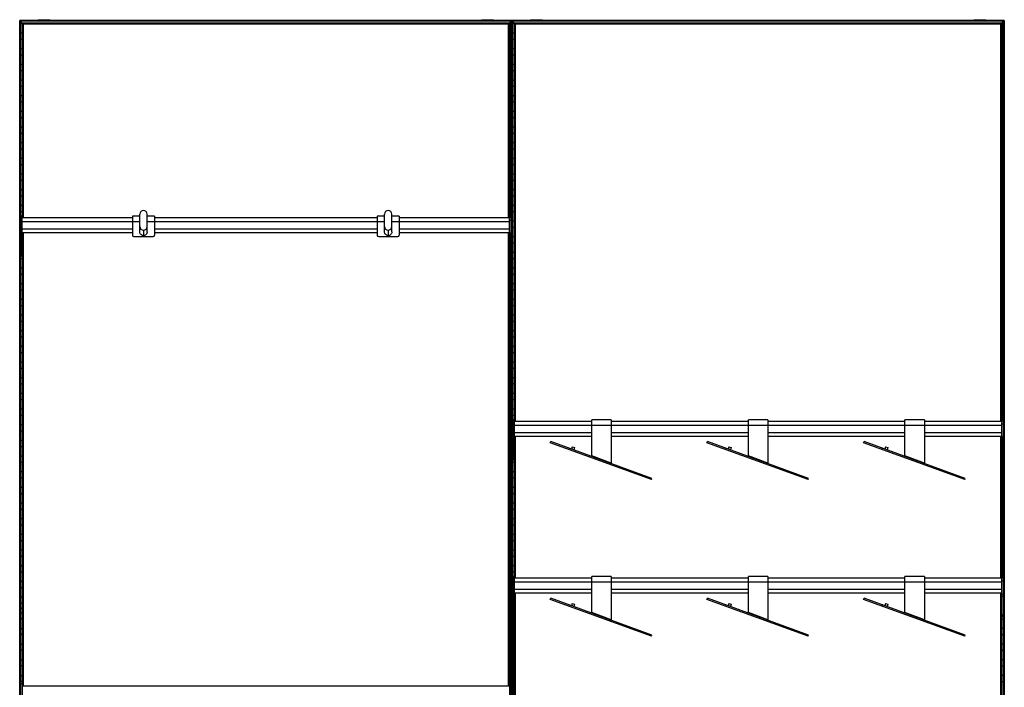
# Model space of a CAD drawing. Header units: millimetres. Extents: x -503 to 1509, y -1202 to 1202.
# Tile 2 of 2: x -503 to 1509, y -162 to 1202. Entities that reach past the tile are written whole.
import ezdxf

# ---------------------------------------------------------------- set-up
doc = ezdxf.new("R2010")
doc.units = ezdxf.units.MM

msp = doc.modelspace()

# ---------------------------------------------------------------- linework, layer by layer
at = {"color": 7, "linetype": 'Continuous', "lineweight": 25}
for p, q in [((-502.9, -1200), (-502.9, 1200)), ((1508.6, 1200), (-502.9, 1200)), ((-502.5, 1199.6), (-502.5, -1199.7)), ((-501.7, 1198.8), (-502.5, 1199.6)), ((502.5, 1199.6), (-502.5, 1199.6)), ((-501.7, -1198.8), (-501.7, 1198.8)), ((501.7, 1198.8), (-501.7, 1198.8)), ((-501.4, 1198.5), (-501.4, -1198.5)), ((-497.6, 1194.7), (-501.4, 1198.5)), ((501.4, 1198.5), (-501.4, 1198.5)), ((-501.4, 1193.8), (-497.6, 1193.8)), ((-497.6, 1194.7), (-497.6, 797.2)), ((497.6, 1194.7), (-497.6, 1194.7)), ((-496.5, 1193.6), (-497.3, 1194.4)), ((497.3, 1194.4), (-497.3, 1194.4)), ((-497.3, 797.2), (-497.3, 1194.4)), ((496.5, 1193.6), (-496.5, 1193.6)), ((-496.5, 1193.6), (-496.5, 797.2)), ((-496.1, 797.2), (-496.1, 1193.2)), ((-495.4, 1192.5), (-496.1, 1193.2)), ((496.1, 1193.2), (-496.1, 1193.2)), ((-495.4, 797.2), (-495.4, 1192.5)), ((495.4, 1192.5), (-495.4, 1192.5)), ((-465, 1201.6), (-465, 1200)), ((-465, 1201.6), (-440.8, 1201.6)), ((-452.9, 1200), (-452.9, 1201.6)), ((-440.8, 1200), (-440.8, 1201.6)), ((440.8, 1201.6), (440.8, 1200)), ((440.8, 1201.6), (465, 1201.6)), ((452.9, 1200), (452.9, 1201.6)), ((465, 1200), (465, 1201.6)), ((495.4, 1192.5), (496.1, 1193.2)), ((495.4, 797.2), (495.4, 1192.5)), ((496.1, 797.2), (496.1, 1193.2)), ((496.5, 1193.6), (497.3, 1194.4)), ((496.5, 1193.6), (496.5, 797.2)), ((497.3, 797.2), (497.3, 1194.4)), ((497.6, 1194.7), (501.4, 1198.5)), ((497.6, 1194.7), (497.6, 797.2)), ((501.4, 1193.8), (497.6, 1193.8)), ((501.4, -1198.5), (501.4, 1198.5)), ((501.7, 1198.8), (502.5, 1199.6)), ((501.7, 1198.8), (501.7, -1198.8)), ((502.5, -1199.7), (502.5, 1199.6)), ((502.9, 1200), (502.9, -1200)), ((503.2, 1199.6), (503.2, -1199.7)), ((503.2, 1199.6), (504, 1198.8)), ((1508.3, 1199.6), (503.2, 1199.6)), ((504, -1198.8), (504, 1198.8)), ((1507.5, 1198.8), (504, 1198.8)), ((504.4, 1198.5), (504.4, -1198.5)), ((508.1, 1194.7), (504.4, 1198.5)), ((1507.1, 1198.5), (504.4, 1198.5)), ((504.4, 1193.8), (508.1, 1193.8)), ((508.1, 1194.7), (508.1, 381.2)), ((1503.4, 1194.7), (508.1, 1194.7)), ((508.5, 1194.4), (509.3, 1193.6)), ((1503, 1194.4), (508.5, 1194.4)), ((508.5, 381.2), (508.5, 1194.4)), ((1502.2, 1193.6), (509.3, 1193.6)), ((509.3, 1193.6), (509.3, 381.2)), ((509.6, 381.2), (509.6, 1193.2)), ((510.3, 1192.5), (509.6, 1193.2)), ((1501.9, 1193.2), (509.6, 1193.2)), ((510.3, 381.2), (510.3, 1192.5)), ((1501.2, 1192.5), (510.3, 1192.5)), ((540.8, 1201.6), (540.8, 1200)), ((540.8, 1201.6), (565, 1201.6)), ((552.9, 1200), (552.9, 1201.6)), ((565, 1200), (565, 1201.6)), ((1446.5, 1201.6), (1446.5, 1200)), ((1446.5, 1201.6), (1470.7, 1201.6)), ((1458.6, 1200), (1458.6, 1201.6)), ((1470.7, 1200), (1470.7, 1201.6)), ((1501.2, 1192.5), (1501.9, 1193.2)), ((1501.2, 381.2), (1501.2, 1192.5)), ((1501.9, 381.2), (1501.9, 1193.2)), ((1502.2, 1193.6), (1503, 1194.4)), ((1502.2, 1193.6), (1502.2, 381.2)), ((1503, 381.2), (1503, 1194.4)), ((1503.4, 1194.7), (1507.1, 1198.5)), ((1503.4, 1194.7), (1503.4, 381.2)), ((1507.1, 1193.8), (1503.4, 1193.8)), ((1507.1, -1198.5), (1507.1, 1198.5)), ((1507.5, 1198.8), (1508.3, 1199.6)), ((1507.5, 1198.8), (1507.5, -1198.8)), ((1508.3, -1199.7), (1508.3, 1199.6)), ((1508.6, 1200), (1508.6, -1200)), ((-497.6, 1174.2), (-501.4, 1174.2)), ((497.6, 1174.2), (501.4, 1174.2)), ((508.1, 1174.2), (504.4, 1174.2)), ((1503.4, 1174.2), (1507.1, 1174.2)), ((-501.4, 1161.8), (-497.6, 1161.8)), ((501.4, 1161.8), (497.6, 1161.8)), ((504.4, 1161.8), (508.1, 1161.8)), ((1507.1, 1161.8), (1503.4, 1161.8)), ((-497.6, 1142.2), (-501.4, 1142.2)), ((-501.4, 1129.8), (-497.6, 1129.8)), ((497.6, 1142.2), (501.4, 1142.2)), ((501.4, 1129.8), (497.6, 1129.8)), ((508.1, 1142.2), (504.4, 1142.2)), ((504.4, 1129.8), (508.1, 1129.8)), ((1503.4, 1142.2), (1507.1, 1142.2)), ((1507.1, 1129.8), (1503.4, 1129.8)), ((-497.6, 1110.2), (-501.4, 1110.2)), ((497.6, 1110.2), (501.4, 1110.2)), ((508.1, 1110.2), (504.4, 1110.2)), ((1503.4, 1110.2), (1507.1, 1110.2)), ((-501.4, 1097.8), (-497.6, 1097.8)), ((501.4, 1097.8), (497.6, 1097.8)), ((504.4, 1097.8), (508.1, 1097.8)), ((1507.1, 1097.8), (1503.4, 1097.8)), ((-497.6, 1078.2), (-501.4, 1078.2)), ((497.6, 1078.2), (501.4, 1078.2)), ((508.1, 1078.2), (504.4, 1078.2)), ((1503.4, 1078.2), (1507.1, 1078.2)), ((-501.4, 1065.8), (-497.6, 1065.8)), ((-497.6, 1046.2), (-501.4, 1046.2)), ((501.4, 1065.8), (497.6, 1065.8)), ((497.6, 1046.2), (501.4, 1046.2)), ((504.4, 1065.8), (508.1, 1065.8)), ((508.1, 1046.2), (504.4, 1046.2)), ((1507.1, 1065.8), (1503.4, 1065.8)), ((1503.4, 1046.2), (1507.1, 1046.2)), ((-501.4, 1033.8), (-497.6, 1033.8)), ((501.4, 1033.8), (497.6, 1033.8)), ((504.4, 1033.8), (508.1, 1033.8)), ((1507.1, 1033.8), (1503.4, 1033.8)), ((-497.6, 1014.2), (-501.4, 1014.2)), ((497.6, 1014.2), (501.4, 1014.2)), ((508.1, 1014.2), (504.4, 1014.2)), ((1503.4, 1014.2), (1507.1, 1014.2)), ((-501.4, 1001.8), (-497.6, 1001.8)), ((501.4, 1001.8), (497.6, 1001.8)), ((504.4, 1001.8), (508.1, 1001.8)), ((1507.1, 1001.8), (1503.4, 1001.8)), ((-497.6, 982.2), (-501.4, 982.2)), ((-501.4, 969.8), (-497.6, 969.8)), ((497.6, 982.2), (501.4, 982.2)), ((501.4, 969.8), (497.6, 969.8)), ((508.1, 982.2), (504.4, 982.2)), ((504.4, 969.8), (508.1, 969.8)), ((1503.4, 982.2), (1507.1, 982.2)), ((1507.1, 969.8), (1503.4, 969.8)), ((-497.6, 950.2), (-501.4, 950.2)), ((497.6, 950.2), (501.4, 950.2)), ((508.1, 950.2), (504.4, 950.2)), ((1503.4, 950.2), (1507.1, 950.2)), ((-501.4, 937.8), (-497.6, 937.8)), ((501.4, 937.8), (497.6, 937.8)), ((504.4, 937.8), (508.1, 937.8)), ((1507.1, 937.8), (1503.4, 937.8)), ((-497.6, 918.2), (-501.4, 918.2)), ((-501.4, 905.8), (-497.6, 905.8)), ((497.6, 918.2), (501.4, 918.2)), ((501.4, 905.8), (497.6, 905.8)), ((508.1, 918.2), (504.4, 918.2)), ((504.4, 905.8), (508.1, 905.8)), ((1503.4, 918.2), (1507.1, 918.2)), ((1507.1, 905.8), (1503.4, 905.8)), ((-497.6, 886.2), (-501.4, 886.2)), ((497.6, 886.2), (501.4, 886.2)), ((508.1, 886.2), (504.4, 886.2)), ((1503.4, 886.2), (1507.1, 886.2)), ((-501.4, 873.8), (-497.6, 873.8)), ((501.4, 873.8), (497.6, 873.8)), ((504.4, 873.8), (508.1, 873.8)), ((1507.1, 873.8), (1503.4, 873.8)), ((-497.6, 854.2), (-501.4, 854.2)), ((497.6, 854.2), (501.4, 854.2)), ((508.1, 854.2), (504.4, 854.2)), ((1503.4, 854.2), (1507.1, 854.2)), ((-501.4, 841.8), (-497.6, 841.8)), ((501.4, 841.8), (497.6, 841.8)), ((504.4, 841.8), (508.1, 841.8)), ((1507.1, 841.8), (1503.4, 841.8)), ((-497.6, 822.2), (-501.4, 822.2)), ((-501.4, 809.8), (-497.6, 809.8)), ((497.6, 822.2), (501.4, 822.2)), ((501.4, 809.8), (497.6, 809.8)), ((508.1, 822.2), (504.4, 822.2)), ((504.4, 809.8), (508.1, 809.8)), ((1503.4, 822.2), (1507.1, 822.2)), ((1507.1, 809.8), (1503.4, 809.8)), ((-501, 790.2), (-501.4, 790.2)), ((-498, 800.2), (-501, 800.2)), ((-501, 718.8), (-501, 800.2)), ((-498, 791.2), (-501, 791.2)), ((-498, 718.8), (-498, 800.2)), ((-272.5, 797.2), (-498, 797.2)), ((-498, 789.7), (-257.5, 789.7)), ((-257.5, 800.4), (-272.5, 800.4)), ((-272.5, 800.4), (-272.5, 761.7)), ((-257.5, 768.2), (-257.5, 804.3)), ((-242.5, 768.2), (-242.5, 804.3)), ((-227.5, 800.4), (-242.5, 800.4)), ((-242.5, 789.7), (242.5, 789.7)), ((-227.5, 800.4), (-227.5, 761.7)), ((227.5, 797.2), (-227.5, 797.2)), ((242.5, 800.4), (227.5, 800.4)), ((227.5, 800.4), (227.5, 761.7)), ((242.5, 768.2), (242.5, 804.3)), ((257.5, 768.2), (257.5, 804.3)), ((272.5, 800.4), (257.5, 800.4)), ((257.5, 789.7), (498, 789.7)), ((272.5, 800.4), (272.5, 761.7)), ((498, 797.2), (272.5, 797.2)), ((498, 718.8), (498, 800.2)), ((501, 800.2), (498, 800.2)), ((501, 791.2), (498, 791.2)), ((501, 718.8), (501, 800.2)), ((501, 790.2), (501.4, 790.2)), ((508.1, 790.2), (504.4, 790.2)), ((1503.4, 790.2), (1507.1, 790.2)), ((-501.4, 777.8), (-501, 777.8)), ((-498, 774.7), (-272.5, 774.7)), ((-498, 767.2), (-272.5, 767.2)), ((-497.6, 767.2), (-497.6, -159.5)), ((-497.3, -159.5), (-497.3, 767.2)), ((-496.5, 767.2), (-496.5, -159.5)), ((-496.1, -159.5), (-496.1, 767.2)), ((-495.4, -159.5), (-495.4, 767.2)), ((-250, 771.9), (-250, 760.7)), ((-227.5, 774.7), (227.5, 774.7)), ((-227.5, 767.2), (227.5, 767.2)), ((250, 771.9), (250, 760.7)), ((272.5, 774.7), (498, 774.7)), ((272.5, 767.2), (498, 767.2)), ((495.4, -159.5), (495.4, 767.2)), ((496.1, -159.5), (496.1, 767.2)), ((496.5, 767.2), (496.5, -159.5)), ((497.3, -159.5), (497.3, 767.2)), ((497.6, 767.2), (497.6, -159.5)), ((501.4, 777.8), (501, 777.8)), ((504.4, 777.8), (508.1, 777.8)), ((1507.1, 777.8), (1503.4, 777.8)), ((-501, 758.2), (-501.4, 758.2)), ((-501.4, 745.8), (-501, 745.8)), ((-498, 763.3), (-501, 763.3)), ((-498, 759.5), (-501, 759.5)), ((-497.6, 758.2), (-498, 758.2)), ((-498, 745.8), (-497.6, 745.8)), ((-269.5, 758.7), (-230.5, 758.7)), ((230.5, 758.7), (269.5, 758.7)), ((497.6, 758.2), (498, 758.2)), ((498, 745.8), (497.6, 745.8)), ((501, 763.3), (498, 763.3)), ((501, 759.5), (498, 759.5)), ((501, 758.2), (501.4, 758.2)), ((501.4, 745.8), (501, 745.8)), ((508.1, 758.2), (504.4, 758.2)), ((504.4, 745.8), (508.1, 745.8)), ((1503.4, 758.2), (1507.1, 758.2)), ((1507.1, 745.8), (1503.4, 745.8)), ((-501, 726.2), (-501.4, 726.2)), ((-497.6, 726.2), (-498, 726.2)), ((497.6, 726.2), (498, 726.2)), ((501, 726.2), (501.4, 726.2)), ((508.1, 726.2), (504.4, 726.2)), ((1503.4, 726.2), (1507.1, 726.2)), ((-501.4, 713.8), (-497.6, 713.8)), ((-498, 721.7), (-501, 721.7)), ((-498, 718.8), (-501, 718.8)), ((501.4, 713.8), (497.6, 713.8)), ((501, 721.7), (498, 721.7)), ((501, 718.8), (498, 718.8)), ((504.4, 713.8), (508.1, 713.8)), ((1507.1, 713.8), (1503.4, 713.8)), ((-497.6, 694.2), (-501.4, 694.2)), ((497.6, 694.2), (501.4, 694.2)), ((508.1, 694.2), (504.4, 694.2)), ((1503.4, 694.2), (1507.1, 694.2)), ((-501.4, 681.8), (-497.6, 681.8)), ((501.4, 681.8), (497.6, 681.8)), ((504.4, 681.8), (508.1, 681.8)), ((1507.1, 681.8), (1503.4, 681.8)), ((-497.6, 662.2), (-501.4, 662.2)), ((-501.4, 649.8), (-497.6, 649.8)), ((497.6, 662.2), (501.4, 662.2)), ((501.4, 649.8), (497.6, 649.8)), ((508.1, 662.2), (504.4, 662.2)), ((504.4, 649.8), (508.1, 649.8)), ((1503.4, 662.2), (1507.1, 662.2)), ((1507.1, 649.8), (1503.4, 649.8)), ((-497.6, 630.2), (-501.4, 630.2)), ((497.6, 630.2), (501.4, 630.2)), ((508.1, 630.2), (504.4, 630.2)), ((1503.4, 630.2), (1507.1, 630.2)), ((-501.4, 617.8), (-497.6, 617.8)), ((501.4, 617.8), (497.6, 617.8)), ((504.4, 617.8), (508.1, 617.8)), ((1507.1, 617.8), (1503.4, 617.8)), ((-497.6, 598.2), (-501.4, 598.2)), ((-501.4, 585.8), (-497.6, 585.8)), ((497.6, 598.2), (501.4, 598.2)), ((501.4, 585.8), (497.6, 585.8)), ((508.1, 598.2), (504.4, 598.2)), ((504.4, 585.8), (508.1, 585.8)), ((1503.4, 598.2), (1507.1, 598.2)), ((1507.1, 585.8), (1503.4, 585.8)), ((-497.6, 566.2), (-501.4, 566.2)), ((497.6, 566.2), (501.4, 566.2)), ((508.1, 566.2), (504.4, 566.2)), ((1503.4, 566.2), (1507.1, 566.2)), ((-501.4, 553.8), (-497.6, 553.8)), ((501.4, 553.8), (497.6, 553.8)), ((504.4, 553.8), (508.1, 553.8)), ((1507.1, 553.8), (1503.4, 553.8)), ((-497.6, 534.2), (-501.4, 534.2)), ((497.6, 534.2), (501.4, 534.2)), ((508.1, 534.2), (504.4, 534.2)), ((1503.4, 534.2), (1507.1, 534.2)), ((-501.4, 521.8), (-497.6, 521.8)), ((501.4, 521.8), (497.6, 521.8)), ((504.4, 521.8), (508.1, 521.8)), ((1507.1, 521.8), (1503.4, 521.8)), ((-497.6, 502.2), (-501.4, 502.2)), ((-501.4, 489.8), (-497.6, 489.8)), ((497.6, 502.2), (501.4, 502.2)), ((501.4, 489.8), (497.6, 489.8)), ((508.1, 502.2), (504.4, 502.2)), ((504.4, 489.8), (508.1, 489.8)), ((1503.4, 502.2), (1507.1, 502.2)), ((1507.1, 489.8), (1503.4, 489.8)), ((-497.6, 470.2), (-501.4, 470.2)), ((497.6, 470.2), (501.4, 470.2)), ((508.1, 470.2), (504.4, 470.2)), ((1503.4, 470.2), (1507.1, 470.2)), ((-501.4, 457.8), (-497.6, 457.8)), ((501.4, 457.8), (497.6, 457.8)), ((504.4, 457.8), (508.1, 457.8)), ((1507.1, 457.8), (1503.4, 457.8)), ((-497.6, 438.2), (-501.4, 438.2)), ((-501.4, 425.8), (-497.6, 425.8)), ((497.6, 438.2), (501.4, 438.2)), ((501.4, 425.8), (497.6, 425.8)), ((508.1, 438.2), (504.4, 438.2)), ((504.4, 425.8), (508.1, 425.8)), ((1503.4, 438.2), (1507.1, 438.2)), ((1507.1, 425.8), (1503.4, 425.8)), ((-497.6, 406.2), (-501.4, 406.2)), ((497.6, 406.2), (501.4, 406.2)), ((508.1, 406.2), (504.4, 406.2)), ((1503.4, 406.2), (1507.1, 406.2)), ((-501.4, 393.8), (-497.6, 393.8)), ((501.4, 393.8), (497.6, 393.8)), ((504.4, 393.8), (508.1, 393.8)), ((507.7, 384.2), (504.7, 384.2)), ((504.7, 302.8), (504.7, 384.2)), ((507.7, 302.8), (507.7, 384.2)), ((705.7, 384.3), (665.7, 384.3)), ((665.7, 310.7), (665.7, 384.3)), ((705.7, 384.3), (705.7, 296.1)), ((1025.7, 384.3), (985.7, 384.3)), ((985.7, 310.7), (985.7, 384.3)), ((1025.7, 384.3), (1025.7, 296.1)), ((1345.7, 384.3), (1305.7, 384.3)), ((1305.7, 310.7), (1305.7, 384.3)), ((1345.7, 384.3), (1345.7, 296.1)), ((1507.1, 393.8), (1503.4, 393.8)), ((1503.7, 302.8), (1503.7, 384.2)), ((1506.7, 384.2), (1503.7, 384.2)), ((1506.7, 302.8), (1506.7, 384.2)), ((-497.6, 374.2), (-501.4, 374.2)), ((497.6, 374.2), (501.4, 374.2)), ((504.7, 374.2), (504.4, 374.2)), ((507.7, 375.2), (504.7, 375.2)), ((665.7, 381.2), (507.7, 381.2)), ((507.7, 373.7), (1503.7, 373.7)), ((985.7, 381.2), (705.7, 381.2)), ((1305.7, 381.2), (1025.7, 381.2)), ((1503.7, 381.2), (1345.7, 381.2)), ((1506.7, 375.2), (1503.7, 375.2)), ((1506.7, 374.2), (1507.1, 374.2)), ((-501.4, 361.8), (-497.6, 361.8)), ((-497.6, 342.2), (-501.4, 342.2)), ((501.4, 361.8), (497.6, 361.8)), ((497.6, 342.2), (501.4, 342.2)), ((504.4, 361.8), (504.7, 361.8)), ((504.7, 342.2), (504.4, 342.2)), ((507.7, 347.3), (504.7, 347.3)), ((507.7, 343.5), (504.7, 343.5)), ((507.7, 358.7), (665.7, 358.7)), ((507.7, 351.2), (665.7, 351.2)), ((508.1, 342.2), (507.7, 342.2)), ((508.1, 351.2), (508.1, 61.2)), ((508.5, 61.2), (508.5, 351.2)), ((509.3, 351.2), (509.3, 61.2)), ((509.6, 61.2), (509.6, 351.2)), ((510.3, 61.2), (510.3, 351.2)), ((705.7, 358.7), (985.7, 358.7)), ((705.7, 351.2), (985.7, 351.2)), ((1025.7, 358.7), (1305.7, 358.7)), ((1025.7, 351.2), (1305.7, 351.2)), ((1345.7, 358.7), (1503.7, 358.7)), ((1345.7, 351.2), (1503.7, 351.2)), ((1501.2, 61.2), (1501.2, 351.2)), ((1501.9, 61.2), (1501.9, 351.2)), ((1502.2, 351.2), (1502.2, 61.2)), ((1503, 61.2), (1503, 351.2)), ((1503.4, 351.2), (1503.4, 61.2)), ((1503.4, 342.2), (1503.7, 342.2)), ((1506.7, 347.3), (1503.7, 347.3)), ((1506.7, 343.5), (1503.7, 343.5)), ((1507.1, 361.8), (1506.7, 361.8)), ((1506.7, 342.2), (1507.1, 342.2)), ((-501.4, 329.8), (-497.6, 329.8)), ((501.4, 329.8), (497.6, 329.8)), ((504.4, 329.8), (504.7, 329.8)), ((507.7, 329.8), (508.1, 329.8)), ((581.1, 337.5), (582.1, 340.1)), ((787.8, 262.3), (581.1, 337.5)), ((788.8, 264.8), (582.1, 340.1)), ((619.6, 326.4), (618.7, 323.8)), ((626, 329.4), (624.3, 324.7)), ((626, 329.4), (630.7, 327.7)), ((630.7, 327.7), (629, 323)), ((901.1, 337.5), (902.1, 340.1)), ((1107.8, 262.3), (901.1, 337.5)), ((1108.8, 264.8), (902.1, 340.1)), ((939.6, 326.4), (938.7, 323.8)), ((946, 329.4), (944.3, 324.7)), ((946, 329.4), (950.7, 327.7)), ((950.7, 327.7), (949, 323)), ((1221.1, 337.5), (1222.1, 340.1)), ((1427.8, 262.3), (1221.1, 337.5)), ((1428.8, 264.8), (1222.1, 340.1)), ((1259.6, 326.4), (1258.7, 323.8)), ((1266, 329.4), (1264.3, 324.7)), ((1266, 329.4), (1270.7, 327.7)), ((1270.7, 327.7), (1269, 323)), ((1503.7, 329.8), (1503.4, 329.8)), ((1507.1, 329.8), (1506.7, 329.8)), ((-497.6, 310.2), (-501.4, 310.2)), ((497.6, 310.2), (501.4, 310.2)), ((504.7, 310.2), (504.4, 310.2)), ((507.7, 305.7), (504.7, 305.7)), ((507.7, 302.8), (504.7, 302.8)), ((508.1, 310.2), (507.7, 310.2)), ((665.6, 309.7), (665.7, 310.7)), ((705.7, 296.1), (665.7, 310.7)), ((985.6, 309.7), (985.7, 310.7)), ((1025.7, 296.1), (985.7, 310.7)), ((1305.6, 309.7), (1305.7, 310.7)), ((1345.7, 296.1), (1305.7, 310.7)), ((1503.4, 310.2), (1503.7, 310.2)), ((1506.7, 305.7), (1503.7, 305.7)), ((1506.7, 302.8), (1503.7, 302.8)), ((1506.7, 310.2), (1507.1, 310.2)), ((-501.4, 297.8), (-497.6, 297.8)), ((501.4, 297.8), (497.6, 297.8)), ((504.4, 297.8), (508.1, 297.8)), ((1507.1, 297.8), (1503.4, 297.8)), ((-497.6, 278.2), (-501.4, 278.2)), ((-501.4, 265.8), (-497.6, 265.8)), ((497.6, 278.2), (501.4, 278.2)), ((501.4, 265.8), (497.6, 265.8)), ((508.1, 278.2), (504.4, 278.2)), ((504.4, 265.8), (508.1, 265.8)), ((750.3, 275.9), (751.2, 278.5)), ((787.8, 262.3), (788.8, 264.8)), ((1070.3, 275.9), (1071.2, 278.5)), ((1107.8, 262.3), (1108.8, 264.8)), ((1390.3, 275.9), (1391.2, 278.5)), ((1427.8, 262.3), (1428.8, 264.8)), ((1503.4, 278.2), (1507.1, 278.2)), ((1507.1, 265.8), (1503.4, 265.8)), ((-497.6, 246.2), (-501.4, 246.2)), ((497.6, 246.2), (501.4, 246.2)), ((508.1, 246.2), (504.4, 246.2)), ((1503.4, 246.2), (1507.1, 246.2)), ((-501.4, 233.8), (-497.6, 233.8)), ((501.4, 233.8), (497.6, 233.8)), ((504.4, 233.8), (508.1, 233.8)), ((1507.1, 233.8), (1503.4, 233.8)), ((-497.6, 214.2), (-501.4, 214.2)), ((-501.4, 201.8), (-497.6, 201.8)), ((497.6, 214.2), (501.4, 214.2)), ((501.4, 201.8), (497.6, 201.8)), ((508.1, 214.2), (504.4, 214.2)), ((504.4, 201.8), (508.1, 201.8)), ((1503.4, 214.2), (1507.1, 214.2)), ((1507.1, 201.8), (1503.4, 201.8)), ((-497.6, 182.2), (-501.4, 182.2)), ((497.6, 182.2), (501.4, 182.2)), ((508.1, 182.2), (504.4, 182.2)), ((1503.4, 182.2), (1507.1, 182.2)), ((-501.4, 169.8), (-497.6, 169.8)), ((501.4, 169.8), (497.6, 169.8)), ((504.4, 169.8), (508.1, 169.8)), ((1507.1, 169.8), (1503.4, 169.8)), ((-497.6, 150.2), (-501.4, 150.2)), ((497.6, 150.2), (501.4, 150.2)), ((508.1, 150.2), (504.4, 150.2)), ((1503.4, 150.2), (1507.1, 150.2)), ((-501.4, 137.8), (-497.6, 137.8)), ((501.4, 137.8), (497.6, 137.8)), ((504.4, 137.8), (508.1, 137.8)), ((1507.1, 137.8), (1503.4, 137.8)), ((-497.6, 118.2), (-501.4, 118.2)), ((-501.4, 105.8), (-497.6, 105.8)), ((497.6, 118.2), (501.4, 118.2)), ((501.4, 105.8), (497.6, 105.8)), ((508.1, 118.2), (504.4, 118.2)), ((504.4, 105.8), (508.1, 105.8)), ((1503.4, 118.2), (1507.1, 118.2)), ((1507.1, 105.8), (1503.4, 105.8)), ((-497.6, 86.2), (-501.4, 86.2)), ((497.6, 86.2), (501.4, 86.2)), ((508.1, 86.2), (504.4, 86.2)), ((1503.4, 86.2), (1507.1, 86.2)), ((-501.4, 73.8), (-497.6, 73.8)), ((501.4, 73.8), (497.6, 73.8)), ((504.4, 73.8), (508.1, 73.8)), ((507.7, 64.2), (504.7, 64.2)), ((504.7, -17.2), (504.7, 64.2)), ((507.7, -17.2), (507.7, 64.2)), ((665.7, 61.2), (507.7, 61.2)), ((705.7, 64.3), (665.7, 64.3)), ((665.7, -9.3), (665.7, 64.3)), ((705.7, 64.3), (705.7, -23.9)), ((985.7, 61.2), (705.7, 61.2)), ((1025.7, 64.3), (985.7, 64.3)), ((985.7, -9.3), (985.7, 64.3)), ((1025.7, 64.3), (1025.7, -23.9)), ((1305.7, 61.2), (1025.7, 61.2)), ((1345.7, 64.3), (1305.7, 64.3)), ((1305.7, -9.3), (1305.7, 64.3)), ((1345.7, 64.3), (1345.7, -23.9)), ((1503.7, 61.2), (1345.7, 61.2)), ((1507.1, 73.8), (1503.4, 73.8)), ((1503.7, -17.2), (1503.7, 64.2)), ((1506.7, 64.2), (1503.7, 64.2)), ((1506.7, -17.2), (1506.7, 64.2)), ((-497.6, 54.2), (-501.4, 54.2)), ((-501.4, 41.8), (-497.6, 41.8)), ((497.6, 54.2), (501.4, 54.2)), ((501.4, 41.8), (497.6, 41.8)), ((504.7, 54.2), (504.4, 54.2)), ((504.4, 41.8), (504.7, 41.8)), ((507.7, 55.2), (504.7, 55.2)), ((507.7, 53.7), (1503.7, 53.7)), ((1506.7, 55.2), (1503.7, 55.2)), ((1506.7, 54.2), (1507.1, 54.2)), ((1507.1, 41.8), (1506.7, 41.8)), ((-497.6, 22.2), (-501.4, 22.2)), ((497.6, 22.2), (501.4, 22.2)), ((504.7, 22.2), (504.4, 22.2)), ((507.7, 27.3), (504.7, 27.3)), ((507.7, 23.5), (504.7, 23.5)), ((507.7, 38.7), (665.7, 38.7)), ((507.7, 31.2), (665.7, 31.2)), ((508.1, 22.2), (507.7, 22.2)), ((508.1, -258.8), (508.1, 31.2)), ((508.5, 31.2), (508.5, -258.8)), ((509.3, -258.8), (509.3, 31.2)), ((509.6, 31.2), (509.6, -258.8)), ((510.3, -258.8), (510.3, 31.2)), ((705.7, 38.7), (985.7, 38.7)), ((705.7, 31.2), (985.7, 31.2)), ((1025.7, 38.7), (1305.7, 38.7)), ((1025.7, 31.2), (1305.7, 31.2)), ((1345.7, 38.7), (1503.7, 38.7)), ((1345.7, 31.2), (1503.7, 31.2)), ((1501.2, -258.8), (1501.2, 31.2)), ((1501.9, 31.2), (1501.9, -258.8)), ((1502.2, -258.8), (1502.2, 31.2)), ((1503, 31.2), (1503, -258.8)), ((1503.4, -258.8), (1503.4, 31.2)), ((1503.4, 22.2), (1503.7, 22.2)), ((1506.7, 27.3), (1503.7, 27.3)), ((1506.7, 23.5), (1503.7, 23.5)), ((1506.7, 22.2), (1507.1, 22.2)), ((-502.9, 0), (-495.4, 0)), ((-501.4, 9.8), (-497.6, 9.8)), ((504.7, 0), (495.4, 0)), ((501.4, 9.8), (497.6, 9.8)), ((504.4, 9.8), (504.7, 9.8)), ((507.7, 9.8), (508.1, 9.8)), ((507.7, 0), (510.3, 0)), ((581.1, 17.5), (582.1, 20.1)), ((787.8, -57.7), (581.1, 17.5)), ((788.8, -55.2), (582.1, 20.1)), ((619.6, 6.4), (618.7, 3.8)), ((626, 9.4), (624.3, 4.7)), ((626, 9.4), (630.7, 7.7)), ((630.7, 7.7), (629, 3)), ((901.1, 17.5), (902.1, 20.1)), ((1107.8, -57.7), (901.1, 17.5)), ((1108.8, -55.2), (902.1, 20.1)), ((939.6, 6.4), (938.7, 3.8)), ((946, 9.4), (944.3, 4.7)), ((946, 9.4), (950.7, 7.7)), ((950.7, 7.7), (949, 3)), ((1221.1, 17.5), (1222.1, 20.1)), ((1427.8, -57.7), (1221.1, 17.5)), ((1428.8, -55.2), (1222.1, 20.1)), ((1259.6, 6.4), (1258.7, 3.8)), ((1266, 9.4), (1264.3, 4.7)), ((1266, 9.4), (1270.7, 7.7)), ((1270.7, 7.7), (1269, 3)), ((1503.7, 0), (1501.2, 0)), ((1503.7, 9.8), (1503.4, 9.8)), ((1507.1, 9.8), (1506.7, 9.8)), ((1508.6, 0), (1506.7, 0)), ((-501.4, -9.8), (-497.6, -9.8)), ((501.4, -9.8), (497.6, -9.8)), ((504.4, -9.8), (504.7, -9.8)), ((507.7, -14.3), (504.7, -14.3)), ((507.7, -17.2), (504.7, -17.2)), ((507.7, -9.8), (508.1, -9.8)), ((665.6, -10.3), (665.7, -9.3)), ((705.7, -23.9), (665.7, -9.3)), ((985.6, -10.3), (985.7, -9.3)), ((1025.7, -23.9), (985.7, -9.3)), ((1305.6, -10.3), (1305.7, -9.3)), ((1345.7, -23.9), (1305.7, -9.3)), ((1503.7, -9.8), (1503.4, -9.8)), ((1506.7, -14.3), (1503.7, -14.3)), ((1506.7, -17.2), (1503.7, -17.2)), ((1507.1, -9.8), (1506.7, -9.8)), ((-497.6, -22.2), (-501.4, -22.2)), ((497.6, -22.2), (501.4, -22.2)), ((508.1, -22.2), (504.4, -22.2)), ((1503.4, -22.2), (1507.1, -22.2)), ((-501.4, -41.8), (-497.6, -41.8)), ((-497.6, -54.2), (-501.4, -54.2)), ((501.4, -41.8), (497.6, -41.8)), ((497.6, -54.2), (501.4, -54.2)), ((504.4, -41.8), (508.1, -41.8)), ((508.1, -54.2), (504.4, -54.2)), ((750.3, -44.1), (751.2, -41.5)), ((787.8, -57.7), (788.8, -55.2)), ((1070.3, -44.1), (1071.2, -41.5)), ((1107.8, -57.7), (1108.8, -55.2)), ((1390.3, -44.1), (1391.2, -41.5)), ((1427.8, -57.7), (1428.8, -55.2)), ((1507.1, -41.8), (1503.4, -41.8)), ((1503.4, -54.2), (1507.1, -54.2)), ((-501.4, -73.8), (-497.6, -73.8)), ((501.4, -73.8), (497.6, -73.8)), ((504.4, -73.8), (508.1, -73.8)), ((1507.1, -73.8), (1503.4, -73.8)), ((-497.6, -86.2), (-501.4, -86.2)), ((497.6, -86.2), (501.4, -86.2)), ((508.1, -86.2), (504.4, -86.2)), ((1503.4, -86.2), (1507.1, -86.2)), ((-501.4, -105.8), (-497.6, -105.8)), ((-497.6, -118.2), (-501.4, -118.2)), ((501.4, -105.8), (497.6, -105.8)), ((497.6, -118.2), (501.4, -118.2)), ((504.4, -105.8), (508.1, -105.8)), ((508.1, -118.2), (504.4, -118.2)), ((1507.1, -105.8), (1503.4, -105.8)), ((1503.4, -118.2), (1507.1, -118.2)), ((-501.4, -137.8), (-497.6, -137.8)), ((501.4, -137.8), (497.6, -137.8)), ((504.4, -137.8), (508.1, -137.8)), ((1507.1, -137.8), (1503.4, -137.8)), ((-497.6, -150.2), (-501.4, -150.2)), ((-498, -154.5), (-501, -154.5)), ((-501, -154.5), (-501, -241.2)), ((-498, -154.5), (-498, -241.2)), ((498, -159.5), (-498, -159.5)), ((497.6, -150.2), (501.4, -150.2)), ((501, -154.5), (498, -154.5)), ((498, -154.5), (498, -241.2)), ((501, -154.5), (501, -241.2)), ((508.1, -150.2), (504.4, -150.2)), ((1503.4, -150.2), (1507.1, -150.2))]:
    msp.add_line(p, q, dxfattribs=at)
for centre, radius, start, end in [((-250, 804.3), 7.5, 89.9825, 179.9825), ((-250, 804.3), 7.5, 0.0175, 90.0175), ((250, 804.3), 7.5, 89.9825, 179.9825), ((250, 804.3), 7.5, 0.0175, 90.0175), ((-250, 779.4), 7.5, 180.0175, 270.0175), ((-250, 779.3), 7.5, 180.0175, 270.0175), ((-250, 779.4), 7.5, 269.9825, 359.9825), ((-250, 779.3), 7.5, 269.9825, 359.9825), ((250, 779.4), 7.5, 180.0175, 270.0175), ((250, 779.3), 7.5, 180.0175, 270.0175), ((250, 779.4), 7.5, 269.9825, 359.9825), ((250, 779.3), 7.5, 269.9825, 359.9825), ((-269.5, 761.7), 3, 180, 270), ((-230.5, 761.7), 3, 270, 360), ((230.5, 761.7), 3, 180, 270), ((269.5, 761.7), 3, 270, 360)]:
    msp.add_arc(centre, radius, start, end, dxfattribs=at)
for points, knots in [([(-502.5, 1199.6), (-502.6, 1199.7), (-502.7, 1199.8), (-502.8, 1199.9), (-502.8, 1200), (-502.9, 1200), (-502.9, 1200), (-502.9, 1200)], [0, 0, 0, 0, 0.31012, 0.616121, 0.758896, 0.886022, 1, 1, 1, 1]), ([(-502.5, 1199.6), (-502.6, 1199.7), (-502.6, 1199.7), (-502.7, 1199.8), (-502.7, 1199.9), (-502.8, 1199.9), (-502.8, 1200), (-502.9, 1200), (-502.9, 1200), (-502.9, 1200)], [0, 0, 0, 0, 0.25, 0.25, 0.5, 0.5, 0.75, 0.75, 1, 1, 1, 1]), ([(-501.4, 1198.5), (-501.4, 1198.5), (-501.4, 1198.5), (-501.4, 1198.6), (-501.5, 1198.6), (-501.6, 1198.7), (-501.7, 1198.8), (-501.7, 1198.8)], [0, 0, 0, 0, 0.146754, 0.316126, 0.510248, 0.757793, 1, 1, 1, 1]), ([(-501.4, 1198.5), (-501.4, 1198.5), (-501.4, 1198.5), (-501.4, 1198.5), (-501.4, 1198.6), (-501.5, 1198.6), (-501.5, 1198.7), (-501.6, 1198.8), (-501.7, 1198.8), (-501.7, 1198.8)], [0, 0, 0, 0, 0.25, 0.25, 0.5, 0.5, 0.75, 0.75, 1, 1, 1, 1]), ([(-497.3, 1194.4), (-497.3, 1194.4), (-497.4, 1194.5), (-497.4, 1194.6), (-497.5, 1194.6), (-497.6, 1194.7), (-497.6, 1194.7), (-497.6, 1194.7), (-497.6, 1194.7), (-497.6, 1194.7)], [0, 0, 0, 0, 0.25, 0.25, 0.5, 0.5, 0.75, 0.75, 1, 1, 1, 1]), ([(-497.3, 1194.4), (-497.3, 1194.4), (-497.4, 1194.5), (-497.5, 1194.7), (-497.6, 1194.7), (-497.6, 1194.7), (-497.6, 1194.7), (-497.6, 1194.7)], [0, 0, 0, 0, 0.31012, 0.616121, 0.758896, 0.886022, 1, 1, 1, 1]), ([(-496.1, 1193.2), (-496.1, 1193.3), (-496.1, 1193.3), (-496.2, 1193.3), (-496.3, 1193.4), (-496.4, 1193.5), (-496.4, 1193.6), (-496.5, 1193.6)], [0, 0, 0, 0, 0.1467542, 0.3161257, 0.5102478, 0.7577933, 1, 1, 1, 1]), ([(-496.1, 1193.2), (-496.1, 1193.2), (-496.1, 1193.3), (-496.2, 1193.3), (-496.2, 1193.3), (-496.3, 1193.4), (-496.3, 1193.4), (-496.4, 1193.5), (-496.4, 1193.6), (-496.5, 1193.6)], [0, 0, 0, 0, 0.25, 0.25, 0.5, 0.5, 0.75, 0.75, 1, 1, 1, 1]), ([(496.1, 1193.2), (496.1, 1193.3), (496.1, 1193.3), (496.2, 1193.3), (496.3, 1193.4), (496.4, 1193.5), (496.4, 1193.6), (496.5, 1193.6)], [0, 0, 0, 0, 0.1467542, 0.3161257, 0.5102478, 0.7577933, 1, 1, 1, 1]), ([(496.1, 1193.2), (496.1, 1193.2), (496.1, 1193.3), (496.2, 1193.3), (496.2, 1193.3), (496.3, 1193.4), (496.3, 1193.4), (496.4, 1193.5), (496.4, 1193.6), (496.5, 1193.6)], [0, 0, 0, 0, 0.25, 0.25, 0.5, 0.5, 0.75, 0.75, 1, 1, 1, 1]), ([(497.3, 1194.4), (497.3, 1194.4), (497.4, 1194.5), (497.5, 1194.7), (497.6, 1194.7), (497.6, 1194.7), (497.6, 1194.7), (497.6, 1194.7)], [0, 0, 0, 0, 0.31012, 0.616121, 0.758896, 0.886022, 1, 1, 1, 1]), ([(497.3, 1194.4), (497.3, 1194.4), (497.4, 1194.5), (497.4, 1194.6), (497.5, 1194.6), (497.6, 1194.7), (497.6, 1194.7), (497.6, 1194.7), (497.6, 1194.7), (497.6, 1194.7)], [0, 0, 0, 0, 0.25, 0.25, 0.5, 0.5, 0.75, 0.75, 1, 1, 1, 1]), ([(501.4, 1198.5), (501.4, 1198.5), (501.4, 1198.5), (501.4, 1198.6), (501.5, 1198.6), (501.6, 1198.7), (501.7, 1198.8), (501.7, 1198.8)], [0, 0, 0, 0, 0.146754, 0.316126, 0.510248, 0.757793, 1, 1, 1, 1]), ([(501.4, 1198.5), (501.4, 1198.5), (501.4, 1198.5), (501.4, 1198.5), (501.4, 1198.6), (501.5, 1198.6), (501.5, 1198.7), (501.6, 1198.8), (501.7, 1198.8), (501.7, 1198.8)], [0, 0, 0, 0, 0.25, 0.25, 0.5, 0.5, 0.75, 0.75, 1, 1, 1, 1]), ([(502.5, 1199.6), (502.6, 1199.7), (502.7, 1199.8), (502.8, 1199.9), (502.8, 1200), (502.9, 1200), (502.9, 1200), (502.9, 1200)], [0, 0, 0, 0, 0.31012, 0.616121, 0.758896, 0.886022, 1, 1, 1, 1]), ([(502.5, 1199.6), (502.6, 1199.7), (502.6, 1199.7), (502.7, 1199.8), (502.7, 1199.9), (502.8, 1199.9), (502.8, 1200), (502.9, 1200), (502.9, 1200), (502.9, 1200)], [0, 0, 0, 0, 0.25, 0.25, 0.5, 0.5, 0.75, 0.75, 1, 1, 1, 1]), ([(503.2, 1199.6), (503.2, 1199.7), (503.1, 1199.8), (503, 1199.9), (502.9, 1200), (502.9, 1200), (502.9, 1200), (502.9, 1200)], [0, 0, 0, 0, 0.3101202, 0.6161208, 0.7588957, 0.8860224, 1, 1, 1, 1]), ([(503.2, 1199.6), (503.2, 1199.7), (503.1, 1199.8), (503, 1199.9), (502.9, 1200), (502.9, 1200), (502.9, 1200), (502.9, 1200)], [0, 0, 0, 0, 0.31012, 0.616121, 0.758896, 0.886022, 1, 1, 1, 1]), ([(504.4, 1198.5), (504.4, 1198.5), (504.4, 1198.5), (504.3, 1198.6), (504.2, 1198.6), (504.1, 1198.7), (504.1, 1198.8), (504, 1198.8)], [0, 0, 0, 0, 0.146754, 0.316126, 0.510248, 0.757793, 1, 1, 1, 1]), ([(504.4, 1198.5), (504.4, 1198.5), (504.4, 1198.5), (504.3, 1198.6), (504.2, 1198.6), (504.1, 1198.7), (504.1, 1198.8), (504, 1198.8)], [0, 0, 0, 0, 0.146754, 0.316126, 0.510248, 0.757793, 1, 1, 1, 1]), ([(508.5, 1194.4), (508.4, 1194.4), (508.3, 1194.5), (508.2, 1194.7), (508.2, 1194.7), (508.1, 1194.7), (508.1, 1194.7), (508.1, 1194.7)], [0, 0, 0, 0, 0.31012, 0.616121, 0.758896, 0.886022, 1, 1, 1, 1]), ([(508.5, 1194.4), (508.4, 1194.4), (508.3, 1194.5), (508.2, 1194.7), (508.2, 1194.7), (508.1, 1194.7), (508.1, 1194.7), (508.1, 1194.7)], [0, 0, 0, 0, 0.31012, 0.616121, 0.758896, 0.886022, 1, 1, 1, 1]), ([(509.6, 1193.2), (509.6, 1193.3), (509.6, 1193.3), (509.6, 1193.3), (509.5, 1193.4), (509.4, 1193.5), (509.3, 1193.6), (509.3, 1193.6)], [0, 0, 0, 0, 0.146754, 0.316126, 0.510248, 0.757793, 1, 1, 1, 1]), ([(509.6, 1193.2), (509.6, 1193.3), (509.6, 1193.3), (509.6, 1193.3), (509.5, 1193.4), (509.4, 1193.5), (509.3, 1193.6), (509.3, 1193.6)], [0, 0, 0, 0, 0.146754, 0.316126, 0.510248, 0.757793, 1, 1, 1, 1]), ([(1501.9, 1193.2), (1501.9, 1193.3), (1501.9, 1193.3), (1501.9, 1193.3), (1502, 1193.4), (1502.1, 1193.5), (1502.2, 1193.6), (1502.2, 1193.6)], [0, 0, 0, 0, 0.146754, 0.316126, 0.510248, 0.757793, 1, 1, 1, 1]), ([(1501.9, 1193.2), (1501.9, 1193.3), (1501.9, 1193.3), (1501.9, 1193.3), (1502, 1193.4), (1502.1, 1193.5), (1502.2, 1193.6), (1502.2, 1193.6)], [0, 0, 0, 0, 0.146754, 0.316126, 0.510248, 0.757793, 1, 1, 1, 1]), ([(1503, 1194.4), (1503.1, 1194.4), (1503.2, 1194.5), (1503.3, 1194.7), (1503.3, 1194.7), (1503.4, 1194.7), (1503.4, 1194.7), (1503.4, 1194.7)], [0, 0, 0, 0, 0.31012, 0.616121, 0.758896, 0.886022, 1, 1, 1, 1]), ([(1503, 1194.4), (1503.1, 1194.4), (1503.2, 1194.5), (1503.3, 1194.7), (1503.3, 1194.7), (1503.4, 1194.7), (1503.4, 1194.7), (1503.4, 1194.7)], [0, 0, 0, 0, 0.31012, 0.616121, 0.758896, 0.886022, 1, 1, 1, 1]), ([(1507.1, 1198.5), (1507.1, 1198.5), (1507.1, 1198.5), (1507.2, 1198.6), (1507.2, 1198.6), (1507.3, 1198.7), (1507.4, 1198.8), (1507.5, 1198.8)], [0, 0, 0, 0, 0.146754, 0.316126, 0.510248, 0.757793, 1, 1, 1, 1]), ([(1507.1, 1198.5), (1507.1, 1198.5), (1507.1, 1198.5), (1507.2, 1198.6), (1507.2, 1198.6), (1507.3, 1198.7), (1507.4, 1198.8), (1507.5, 1198.8)], [0, 0, 0, 0, 0.1467542, 0.3161257, 0.5102478, 0.7577933, 1, 1, 1, 1]), ([(1508.3, 1199.6), (1508.3, 1199.7), (1508.4, 1199.8), (1508.5, 1199.9), (1508.6, 1200), (1508.6, 1200), (1508.6, 1200), (1508.6, 1200)], [0, 0, 0, 0, 0.31012, 0.616121, 0.758896, 0.886022, 1, 1, 1, 1]), ([(1508.3, 1199.6), (1508.3, 1199.7), (1508.4, 1199.8), (1508.5, 1199.9), (1508.6, 1200), (1508.6, 1200), (1508.6, 1200), (1508.6, 1200)], [0, 0, 0, 0, 0.31012, 0.616121, 0.758896, 0.886022, 1, 1, 1, 1]), ([(-250, 760.7), (-250.7, 760.7), (-252.1, 760.9), (-254.2, 761.8), (-256, 763.4), (-257.3, 765.7), (-257.4, 767.4), (-257.5, 768.2)], [0, 0, 0, 0, 0.176761, 0.367059, 0.563454, 0.790215, 1, 1, 1, 1]), ([(-242.5, 768.2), (-242.6, 767.5), (-242.7, 766.1), (-243.6, 764), (-245.2, 762.2), (-247.5, 760.9), (-249.2, 760.8), (-250, 760.7)], [0, 0, 0, 0, 0.176865, 0.367239, 0.563648, 0.790336, 1, 1, 1, 1]), ([(250, 760.7), (249.3, 760.7), (247.9, 760.9), (245.8, 761.8), (244, 763.4), (242.7, 765.7), (242.6, 767.4), (242.5, 768.2)], [0, 0, 0, 0, 0.176761, 0.367059, 0.563454, 0.790215, 1, 1, 1, 1]), ([(257.5, 768.2), (257.4, 767.5), (257.3, 766.1), (256.4, 764), (254.8, 762.2), (252.5, 760.9), (250.8, 760.8), (250, 760.7)], [0, 0, 0, 0, 0.176865, 0.367239, 0.563648, 0.790336, 1, 1, 1, 1])]:
    msp.add_open_spline(points, degree=3, knots=knots, dxfattribs=at)
for points in [[(666.7, 309.3), (666.6, 309.3), (666.4, 309.4), (666.1, 309.8), (665.9, 310.2), (665.8, 310.5), (665.7, 310.7)], [(986.7, 309.3), (986.6, 309.3), (986.4, 309.4), (986.1, 309.8), (985.9, 310.2), (985.8, 310.5), (985.7, 310.7)], [(1306.7, 309.3), (1306.6, 309.3), (1306.4, 309.4), (1306.1, 309.8), (1305.9, 310.2), (1305.8, 310.5), (1305.7, 310.7)], [(705.7, 296.1), (705.7, 296), (705.6, 295.8), (705.5, 295.4), (705.5, 295.2), (705.5, 295.2), (705.5, 295.2)], [(1025.7, 296.1), (1025.7, 296), (1025.6, 295.8), (1025.5, 295.4), (1025.5, 295.2), (1025.5, 295.2), (1025.5, 295.2)], [(1345.7, 296.1), (1345.7, 296), (1345.6, 295.8), (1345.5, 295.4), (1345.5, 295.2), (1345.5, 295.2), (1345.5, 295.2)], [(666.7, -10.7), (666.6, -10.7), (666.4, -10.6), (666.1, -10.2), (665.9, -9.8), (665.8, -9.5), (665.7, -9.3)], [(986.7, -10.7), (986.6, -10.7), (986.4, -10.6), (986.1, -10.2), (985.9, -9.8), (985.8, -9.5), (985.7, -9.3)], [(1306.7, -10.7), (1306.6, -10.7), (1306.4, -10.6), (1306.1, -10.2), (1305.9, -9.8), (1305.8, -9.5), (1305.7, -9.3)], [(705.7, -23.9), (705.7, -24), (705.6, -24.2), (705.5, -24.6), (705.5, -24.8), (705.5, -24.8), (705.5, -24.8)], [(1025.7, -23.9), (1025.7, -24), (1025.6, -24.2), (1025.5, -24.6), (1025.5, -24.8), (1025.5, -24.8), (1025.5, -24.8)], [(1345.7, -23.9), (1345.7, -24), (1345.6, -24.2), (1345.5, -24.6), (1345.5, -24.8), (1345.5, -24.8), (1345.5, -24.8)]]:
    msp.add_open_spline(points, degree=3, dxfattribs=at)

doc.saveas('drawing.dxf')
